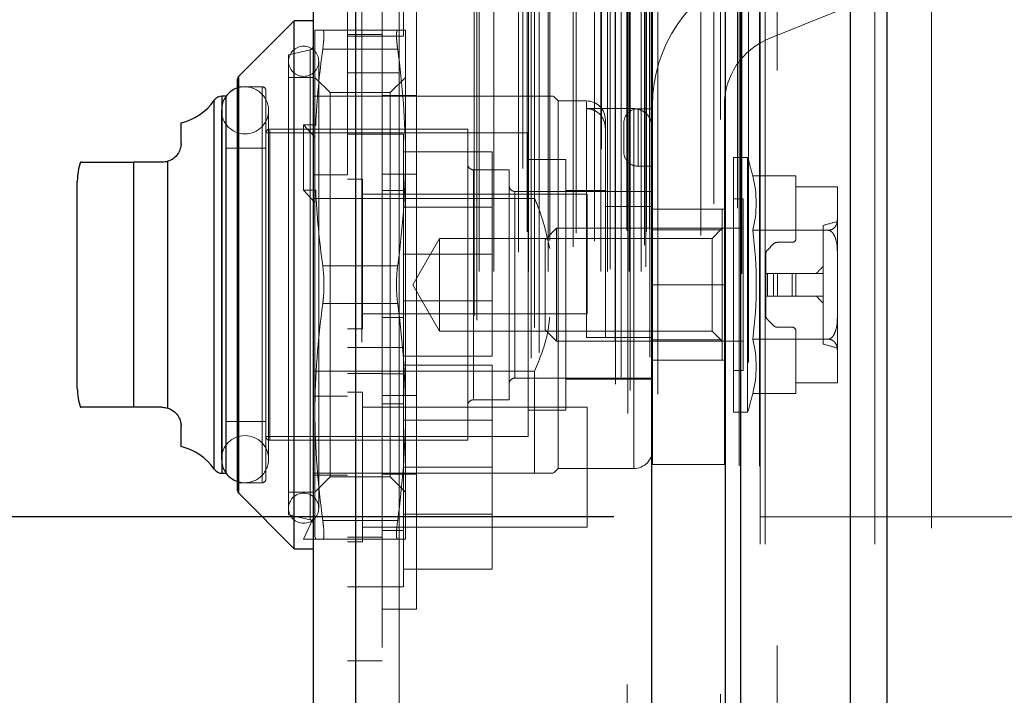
# Model space of a CAD drawing. Header units: inches. Extents: x 0.2 to 10.8, y 0.2 to 8.2.
# Tile 92 of 103: x 5.895 to 6.066, y 4.954 to 5.072. Entities that reach past the tile are written whole.
import ezdxf

# ---------------------------------------------------------------- set-up
doc = ezdxf.new("R2010")
doc.units = ezdxf.units.IN
doc.header["$MEASUREMENT"] = 0
doc.linetypes.add('HIDDEN', pattern=[0.07500000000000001, 0.05, -0.025])
doc.layers.add('DIMENSIONS', color=140, linetype='Continuous')
doc.styles.add('SLDTEXTSTYLE0', font='TXT', dxfattribs={"width": 0.7})
doc.dimstyles.new('SLDDIMSTYLE0', dxfattribs={"dimtxt": 0.0849609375, "dimasz": 0.13, "dimexe": 0, "dimexo": 0.0625, "dimgap": 0.021240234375, "dimtad": 0, "dimtih": 1, "dimtoh": 1, "dimlfac": 12, "dimrnd": 1e-09, "dimzin": 12, "dimdsep": 46, "dimtxsty": 'SLDTEXTSTYLE0', "dimsah": 1, "dimcen": 0.09, "dimadec": 0, "dimazin": 3, "dimtfac": 1, "dimtofl": 0, "dimtmove": 0, "dimatfit": 3, "dimfxl": 0, "dimfrac": 2, "dimtolj": 1, "dimtzin": 12, "dimarcsym": 0})
doc.dimstyles.new('SLDDIMSTYLE5', dxfattribs={"dimtxt": 0.0849609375, "dimasz": 0.13, "dimexe": 0, "dimexo": 0.0625, "dimgap": 0.021240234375, "dimtad": 0, "dimtih": 1, "dimtoh": 1, "dimdec": 4, "dimlfac": 12, "dimzin": 12, "dimdsep": 46, "dimtxsty": 'SLDTEXTSTYLE0', "dimsah": 1, "dimcen": 0.09, "dimadec": 0, "dimazin": 3, "dimtfac": 1, "dimtdec": 0, "dimtofl": 0, "dimtmove": 0, "dimatfit": 3, "dimfxl": 0, "dimfrac": 2, "dimtolj": 1, "dimtzin": 12, "dimarcsym": 0})

# ---------------------------------------------------------------- blocks, each defined once
blk = doc.blocks.new('_D_13')
at = {"layer": 'DIMENSIONS'}
blk.add_line((6.643258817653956, 5.570978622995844), (5.965081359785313, 5.570978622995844), dxfattribs=at)
for radius, start, end in [(0.7522245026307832, 161.1802903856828, 180), (0.752224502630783, 205.0000000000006, 223.8197096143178)]:
    blk.add_arc((6.842305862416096, 5.570978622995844), radius, start, end, dxfattribs=at)
for points in [[(6.090081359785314, 5.570978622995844), (6.121118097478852, 5.698793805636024), (6.081264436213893, 5.702212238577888)], [(6.160558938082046, 5.253074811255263), (6.208029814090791, 5.130410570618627), (6.242704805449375, 5.150351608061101)]]:
    blk.add_solid(points, dxfattribs=at)
at = {"layer": 'DIMENSIONS', "insert": (6.008802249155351, 5.440751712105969), "char_height": 0.08333333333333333, "attachment_point": 1, "style": 'SLDTEXTSTYLE0'}
blk.add_mtext('25°', dxfattribs=at)
blk = doc.blocks.new('_D_17')
at = {"layer": 'DIMENSIONS'}
for p, q in [((5.998091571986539, 4.98509482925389), (5.54196050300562, 4.98509482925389)), ((5.66696050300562, 4.98509482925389), (5.66696050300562, 4.524590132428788)), ((5.505386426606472, 4.370539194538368), (5.476856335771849, 4.370539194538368)), ((5.476856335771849, 4.370539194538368), (5.476856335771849, 4.235508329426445)), ((5.828534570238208, 4.370539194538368), (5.857064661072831, 4.370539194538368)), ((5.857064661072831, 4.370539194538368), (5.857064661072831, 4.235508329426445)), ((5.476856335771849, 4.235508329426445), (5.505386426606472, 4.235508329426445)), ((5.857064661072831, 4.235508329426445), (5.828534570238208, 4.235508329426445)), ((5.66696050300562, 3.77809482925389), (5.66696050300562, 4.21648827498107)), ((5.998091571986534, 3.778094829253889), (5.54196050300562, 3.77809482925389))]:
    blk.add_line(p, q, dxfattribs=at)
for points in [[(5.66696050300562, 4.98509482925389), (5.64696050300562, 4.85509482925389), (5.686960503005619, 4.85509482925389)], [(5.66696050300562, 3.77809482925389), (5.686960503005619, 3.90809482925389), (5.64696050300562, 3.90809482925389)]]:
    blk.add_solid(points, dxfattribs=at)
at = {"layer": 'DIMENSIONS', "char_height": 0.08333333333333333, "attachment_point": 1, "style": 'SLDTEXTSTYLE0'}
for s, insert in [('14.48', (5.505386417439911, 4.496981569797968)), ('367.9', (5.505386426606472, 4.342930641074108))]:
    blk.add_mtext(s, dxfattribs=dict(at, insert=insert))
blk = doc.blocks.new('_D_18')
at = {"layer": 'DIMENSIONS'}
for p, q in [((5.967508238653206, 5.100344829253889), (5.070740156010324, 5.100344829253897)), ((5.195740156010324, 5.100344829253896), (5.19574015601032, 4.580145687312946)), ((5.034166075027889, 4.450014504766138), (5.005635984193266, 4.450014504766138)), ((5.005635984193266, 4.450014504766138), (5.005635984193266, 4.314983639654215)), ((5.357314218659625, 4.450014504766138), (5.385844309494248, 4.450014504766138)), ((5.385844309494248, 4.450014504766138), (5.385844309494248, 4.314983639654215)), ((5.005635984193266, 4.314983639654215), (5.034166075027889, 4.314983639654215)), ((5.385844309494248, 4.314983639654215), (5.357314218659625, 4.314983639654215)), ((5.195740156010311, 3.662761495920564), (5.195740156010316, 4.160932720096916)), ((5.967508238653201, 3.662761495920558), (5.07074015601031, 3.662761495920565))]:
    blk.add_line(p, q, dxfattribs=at)
for points in [[(5.195740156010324, 5.100344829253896), (5.175740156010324, 4.970344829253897), (5.215740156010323, 4.970344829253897)], [(5.195740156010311, 3.662761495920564), (5.215740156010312, 3.792761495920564), (5.175740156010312, 3.792761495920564)]]:
    blk.add_solid(points, dxfattribs=at)
at = {"layer": 'DIMENSIONS', "char_height": 0.08333333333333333, "attachment_point": 1, "style": 'SLDTEXTSTYLE0'}
for s, insert in [('17.25', (5.034166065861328, 4.576456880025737)), ('438.2', (5.034166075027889, 4.422405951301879)), ('OPENING', (4.933703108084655, 4.26835503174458))]:
    blk.add_mtext(s, dxfattribs=dict(at, insert=insert))

msp = doc.modelspace()

# ---------------------------------------------------------------- linework, layer by layer
at = {"color": 7, "linetype": 'Continuous', "lineweight": 25}
for p, q in [((6.045584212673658, 5.192840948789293), (6.045584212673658, 3.580344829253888)), ((6.039220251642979, 3.580344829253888), (6.03922025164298, 5.191660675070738)), ((6.017508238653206, 3.580344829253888), (6.017508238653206, 5.182428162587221)), ((6.020144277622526, 3.580344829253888), (6.020144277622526, 5.182687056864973)), ((6.004705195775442, 3.606449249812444), (6.004705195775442, 5.156724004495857)), ((5.95318425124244, 3.615533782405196), (5.953184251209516, 5.147639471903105)), ((5.945747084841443, 5.144694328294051), (5.945747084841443, 3.618478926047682)), ((5.942466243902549, 5.071432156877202), (5.932815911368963, 5.061781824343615)), ((5.945747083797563, 5.071432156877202), (5.942466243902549, 5.071432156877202)), ((5.942466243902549, 5.025500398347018), (5.942466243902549, 5.071432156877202)), ((5.932815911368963, 5.025500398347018), (5.932815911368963, 5.061781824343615)), ((5.932623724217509, 5.025500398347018), (5.932623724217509, 5.061317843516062)), ((5.930625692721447, 5.058308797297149), (5.929914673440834, 5.058308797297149)), ((5.929914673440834, 5.025500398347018), (5.929914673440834, 5.058308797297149)), ((5.930655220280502, 5.025500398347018), (5.930655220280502, 5.058308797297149)), ((5.92856845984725, 5.025500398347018), (5.92856845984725, 5.057605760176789)), ((5.922781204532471, 5.050106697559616), (5.922781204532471, 5.053657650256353)), ((5.914579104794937, 5.004174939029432), (5.914579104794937, 5.046825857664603)), ((5.919500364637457, 5.046825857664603), (5.914579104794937, 5.046825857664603)), ((5.920491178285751, 5.004021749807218), (5.920491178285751, 5.046979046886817)), ((5.904736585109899, 5.025500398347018), (5.904736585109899, 5.043545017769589)), ((5.904736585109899, 5.007455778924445), (5.904736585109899, 5.025500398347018)), ((5.92856845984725, 4.993395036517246), (5.92856845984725, 5.025500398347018)), ((5.929914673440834, 4.992691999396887), (5.929914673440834, 5.025500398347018)), ((5.930655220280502, 4.992691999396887), (5.930655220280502, 5.025500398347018)), ((5.932623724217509, 4.989682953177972), (5.932623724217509, 5.025500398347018)), ((5.932815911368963, 4.989218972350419), (5.932815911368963, 5.025500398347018)), ((5.942466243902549, 4.979568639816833), (5.942466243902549, 5.025500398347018)), ((5.919500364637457, 5.004174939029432), (5.914579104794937, 5.004174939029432)), ((5.922781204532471, 4.997343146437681), (5.922781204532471, 5.000894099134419)), ((5.929914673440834, 4.992691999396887), (5.930625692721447, 4.992691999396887)), ((5.932815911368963, 4.989218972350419), (5.942466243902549, 4.979568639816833)), ((5.942466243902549, 4.979568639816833), (5.945747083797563, 4.979568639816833))]:
    msp.add_line(p, q, dxfattribs=at)
at = {"color": 7, "linetype": 'HIDDEN', "lineweight": 18}
for p, q in [((6.045584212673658, 5.192840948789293), (6.045584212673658, 3.580344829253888)), ((6.045584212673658, 3.580344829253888), (6.045584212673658, 5.192840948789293)), ((6.045584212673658, 3.580344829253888), (6.045584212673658, 5.192840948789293)), ((6.039220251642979, 3.580344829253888), (6.039220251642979, 5.191660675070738)), ((6.043462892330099, 3.580344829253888), (6.043462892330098, 5.191660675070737)), ((6.043462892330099, 3.580344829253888), (6.043462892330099, 5.191660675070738)), ((6.020144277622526, 3.580344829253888), (6.02014427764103, 5.182687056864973)), ((6.023508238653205, 3.580344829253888), (6.023508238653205, 5.182428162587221)), ((6.024386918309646, 3.580344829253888), (6.024386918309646, 5.182687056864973)), ((6.024386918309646, 3.580344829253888), (6.024386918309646, 5.182687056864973)), ((6.019890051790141, 3.593978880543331), (6.019890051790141, 5.169194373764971)), ((6.00047967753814, 3.603115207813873), (6.00047967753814, 5.160058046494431)), ((6.000479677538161, 3.60311520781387), (6.000479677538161, 5.160058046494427)), ((6.00039533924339, 5.155964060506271), (6.00039533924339, 3.607209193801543)), ((6.00090496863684, 3.6071193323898), (6.000904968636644, 5.156053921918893)), ((6.005747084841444, 3.606449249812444), (6.005747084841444, 5.156724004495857)), ((5.998341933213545, 3.60818386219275), (5.998341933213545, 5.154989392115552)), ((6.016634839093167, 5.154240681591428), (6.016634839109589, 3.608937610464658)), ((6.016634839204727, 5.154239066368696), (6.016634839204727, 3.6089460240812)), ((5.999334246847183, 3.60943873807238), (5.999334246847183, 5.153772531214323)), ((6.00478068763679, 3.611933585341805), (6.00478068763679, 5.151239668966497)), ((6.004807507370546, 3.612143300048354), (6.004807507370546, 5.151029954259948)), ((5.983667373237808, 3.612747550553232), (5.983667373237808, 5.15042570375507)), ((5.985098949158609, 3.613671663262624), (5.985098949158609, 5.149497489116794)), ((5.995944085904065, 5.149084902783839), (5.995944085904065, 3.614096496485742)), ((6.004329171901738, 3.612897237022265), (6.004329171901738, 5.150276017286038)), ((6.004329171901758, 3.612897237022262), (6.004329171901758, 5.150276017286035)), ((5.95318425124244, 5.147639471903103), (5.953184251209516, 3.615533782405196)), ((5.954226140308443, 3.615533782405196), (5.954226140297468, 5.147639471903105)), ((5.954226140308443, 5.147639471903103), (5.954226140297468, 3.615533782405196)), ((5.998310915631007, 3.615730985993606), (5.998310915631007, 5.147442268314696)), ((5.982255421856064, 5.145747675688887), (5.982255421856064, 3.617417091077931)), ((5.951747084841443, 5.144694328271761), (5.951747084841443, 3.618478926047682)), ((5.974234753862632, 3.619352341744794), (5.974234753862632, 5.143820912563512)), ((5.984251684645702, 3.618049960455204), (5.984251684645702, 5.145123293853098)), ((5.973802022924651, 3.620083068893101), (5.973802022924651, 5.143090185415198)), ((6.013198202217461, 5.142938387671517), (6.013198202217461, 3.620210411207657)), ((5.974635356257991, 3.627800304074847), (5.974635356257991, 5.135372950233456)), ((5.974635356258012, 3.627800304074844), (5.974635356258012, 5.135372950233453)), ((5.977167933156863, 3.627800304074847), (5.977167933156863, 5.135372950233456)), ((5.983202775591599, 3.627800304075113), (5.983202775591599, 5.135372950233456)), ((5.986647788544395, 3.627800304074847), (5.986647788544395, 5.135372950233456)), ((5.995818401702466, 3.627800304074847), (5.995818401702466, 5.135372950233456)), ((5.996991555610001, 5.135372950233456), (5.996991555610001, 3.627800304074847)), ((5.996991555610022, 3.627800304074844), (5.996991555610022, 5.135372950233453)), ((6.000741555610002, 3.627800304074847), (6.000741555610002, 5.135372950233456)), ((6.000741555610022, 5.135372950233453), (6.000741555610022, 3.627800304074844)), ((6.002815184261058, 3.627800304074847), (6.002815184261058, 5.135372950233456)), ((6.002815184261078, 3.627800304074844), (6.002815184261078, 5.135372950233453)), ((5.982990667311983, 5.134708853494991), (5.982990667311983, 3.628464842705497)), ((5.991519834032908, 5.134471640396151), (5.991519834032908, 3.628700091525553)), ((5.997408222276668, 3.628216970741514), (5.997408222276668, 5.134956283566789)), ((6.000324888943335, 5.134956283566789), (6.000324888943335, 3.628216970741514)), ((6.003658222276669, 3.628633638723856), (6.003658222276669, 5.134539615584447)), ((6.003658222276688, 3.628633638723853), (6.003658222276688, 5.134539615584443)), ((5.960747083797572, 5.132378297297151), (5.960747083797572, 5.062378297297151)), ((5.981476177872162, 3.631166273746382), (5.981476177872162, 5.132006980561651)), ((6.003413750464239, 5.132378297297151), (6.003413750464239, 3.630794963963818)), ((5.990972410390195, 3.632095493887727), (5.990972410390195, 5.131077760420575)), ((5.990972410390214, 3.632095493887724), (5.990972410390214, 5.131077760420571)), ((5.994729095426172, 3.63307724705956), (5.994729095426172, 5.130098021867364)), ((5.986916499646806, 3.63320432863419), (5.986916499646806, 5.129976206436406)), ((6.003728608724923, 3.634713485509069), (6.003728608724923, 5.128459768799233)), ((6.003728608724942, 3.634713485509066), (6.003728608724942, 5.128459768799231)), ((6.004275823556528, 3.635486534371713), (6.004275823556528, 5.127686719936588)), ((6.004275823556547, 3.63548653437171), (6.004275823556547, 5.127686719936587)), ((6.015467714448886, 3.639576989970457), (6.015467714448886, 5.123596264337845)), ((6.019601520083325, 3.638798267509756), (6.01960152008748, 5.124340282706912)), ((5.957747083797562, 5.116308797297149), (5.957747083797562, 5.062378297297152)), ((6.026508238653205, 3.662761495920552), (6.026508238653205, 5.100344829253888)), ((6.026508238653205, 3.662761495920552), (6.026508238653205, 5.100344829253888)), ((6.026508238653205, 3.662761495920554), (6.026508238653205, 5.100344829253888)), ((6.026508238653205, 3.662761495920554), (6.026508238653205, 5.100344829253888)), ((6.053341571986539, 4.783136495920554), (6.053341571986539, 5.100344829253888)), ((5.961497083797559, 5.068725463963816), (5.961497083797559, 5.089558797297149)), ((5.963747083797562, 5.08191706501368), (5.963747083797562, 5.025500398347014)), ((6.047508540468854, 5.077393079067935), (6.025115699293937, 5.06833697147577)), ((5.946075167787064, 5.053084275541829), (5.946075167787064, 5.069791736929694)), ((5.947432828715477, 5.069791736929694), (5.960465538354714, 5.069791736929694)), ((5.957747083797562, 5.069058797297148), (5.951747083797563, 5.069058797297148)), ((5.951747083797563, 5.068725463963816), (5.957747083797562, 5.068725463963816)), ((5.957747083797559, 5.068725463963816), (5.961497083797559, 5.068725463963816)), ((5.961823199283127, 5.047646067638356), (5.961823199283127, 5.069791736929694)), ((5.945238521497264, 5.066393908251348), (5.941481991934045, 5.065526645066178)), ((5.941481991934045, 5.025500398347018), (5.941481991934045, 5.065526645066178)), ((5.945238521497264, 4.98464373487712), (5.945238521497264, 5.066357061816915)), ((5.947432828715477, 5.066510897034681), (5.960465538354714, 5.066510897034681)), ((5.947432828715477, 5.066510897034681), (5.960465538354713, 5.066510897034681)), ((5.946731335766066, 4.986622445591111), (5.946731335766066, 5.064378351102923)), ((5.932815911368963, 5.061781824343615), (5.932815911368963, 4.989218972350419)), ((5.945747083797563, 5.061589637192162), (5.941481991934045, 5.061589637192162)), ((5.948739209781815, 5.058925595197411), (5.946075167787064, 5.061589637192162)), ((5.960747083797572, 5.062378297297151), (5.951747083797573, 5.062378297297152)), ((5.957747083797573, 5.062378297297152), (5.957747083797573, 3.700794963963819)), ((5.961823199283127, 5.061589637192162), (5.959159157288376, 5.058925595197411)), ((5.960747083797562, 3.700794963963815), (5.960747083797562, 5.062378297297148)), ((5.960747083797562, 3.700794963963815), (5.960747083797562, 5.062378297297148)), ((5.960747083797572, 5.062378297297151), (5.960747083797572, 3.700794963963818)), ((5.960747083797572, 5.062378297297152), (5.960747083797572, 3.700794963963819)), ((5.936888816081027, 5.059949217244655), (5.932623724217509, 5.059949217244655)), ((5.929914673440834, 5.058308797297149), (5.929914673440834, 4.992691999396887)), ((5.930655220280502, 5.058308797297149), (5.930625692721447, 5.058308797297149)), ((5.936888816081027, 4.99119853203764), (5.936888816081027, 5.059802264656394)), ((5.93754498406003, 5.025500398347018), (5.93754498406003, 5.059293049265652)), ((5.951747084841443, 5.058308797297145), (5.945747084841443, 5.058308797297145)), ((5.948739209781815, 4.992075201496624), (5.948739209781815, 5.058925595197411)), ((5.959159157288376, 5.058925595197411), (5.948739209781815, 5.058925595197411)), ((5.984296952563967, 5.058308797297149), (5.951747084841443, 5.058308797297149)), ((5.963747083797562, 5.058458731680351), (5.957747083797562, 5.058458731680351)), ((5.959159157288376, 4.992075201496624), (5.959159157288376, 5.058925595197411)), ((5.984296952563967, 5.040535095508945), (5.984296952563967, 5.058308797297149)), ((5.988398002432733, 5.057488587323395), (5.98757779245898, 5.058308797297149)), ((5.92856845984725, 5.057605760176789), (5.92856845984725, 4.993395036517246)), ((5.988398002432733, 5.025500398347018), (5.988398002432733, 5.057488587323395)), ((5.993319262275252, 5.057488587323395), (5.988398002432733, 5.057488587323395)), ((5.993319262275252, 5.01631404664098), (5.993319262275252, 5.057342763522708)), ((6.004802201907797, 5.025498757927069), (6.004802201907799, 5.05674875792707)), ((6.017302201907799, 5.05674875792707), (6.017302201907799, 5.025498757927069)), ((5.929805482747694, 5.055848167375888), (5.929805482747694, 4.995152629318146)), ((5.938007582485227, 4.995152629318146), (5.938007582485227, 5.055848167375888)), ((6.001521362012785, 5.056141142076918), (5.993319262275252, 5.056141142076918)), ((6.001521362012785, 5.056141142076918), (6.001521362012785, 4.993662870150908)), ((6.002302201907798, 5.05612375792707), (6.002302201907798, 5.04612375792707)), ((6.002302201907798, 5.05612375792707), (6.004802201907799, 5.05612375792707)), ((6.002302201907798, 5.04612375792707), (6.002302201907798, 5.05612375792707)), ((5.946204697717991, 5.053328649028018), (5.944106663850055, 5.053328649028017)), ((5.944106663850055, 5.053328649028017), (5.944106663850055, 5.041963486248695)), ((5.944106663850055, 5.053328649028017), (5.946075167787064, 5.051196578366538)), ((5.946204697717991, 5.053328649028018), (5.946075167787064, 5.053084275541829)), ((5.946075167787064, 5.053084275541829), (5.946075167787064, 5.051196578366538)), ((5.996600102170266, 5.01631404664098), (5.996600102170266, 5.054207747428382)), ((5.999802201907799, 5.05362375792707), (5.999802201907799, 5.04862375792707)), ((5.983148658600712, 5.051911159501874), (5.93754498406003, 5.051911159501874)), ((5.972649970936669, 5.052567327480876), (5.938201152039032, 5.052567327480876)), ((5.938201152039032, 4.998581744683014), (5.938201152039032, 5.052419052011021)), ((5.957747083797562, 5.051725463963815), (5.951747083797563, 5.051725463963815)), ((5.961497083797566, 5.051683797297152), (5.957747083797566, 5.051683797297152)), ((5.961497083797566, 5.014600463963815), (5.961497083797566, 5.051683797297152)), ((5.972649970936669, 5.025500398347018), (5.972649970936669, 5.052567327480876)), ((5.983148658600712, 5.025500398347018), (5.983148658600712, 5.051911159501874)), ((5.946075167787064, 5.051196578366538), (5.946075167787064, 5.041719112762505)), ((5.93754498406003, 5.049286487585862), (5.930655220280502, 5.049286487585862)), ((5.961497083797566, 5.048600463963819), (5.976913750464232, 5.048600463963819)), ((5.976913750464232, 5.030850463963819), (5.976913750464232, 5.048600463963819)), ((5.914579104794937, 5.046825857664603), (5.914579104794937, 5.004174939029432)), ((5.920491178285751, 5.046979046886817), (5.920491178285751, 5.004021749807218)), ((5.961823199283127, 5.003354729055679), (5.961823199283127, 5.047646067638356)), ((5.989710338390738, 5.047317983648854), (5.983148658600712, 5.047317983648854)), ((5.989710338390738, 5.025500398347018), (5.989710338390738, 5.047317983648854)), ((6.018909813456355, 5.025500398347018), (6.018909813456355, 5.047646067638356)), ((6.021351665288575, 5.047646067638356), (6.018909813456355, 5.047646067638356)), ((6.021351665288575, 5.025500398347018), (6.021351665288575, 5.047646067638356)), ((5.951747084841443, 5.044600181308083), (5.945747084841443, 5.044600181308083)), ((5.963747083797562, 5.044750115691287), (5.957747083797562, 5.044750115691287)), ((5.979867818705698, 5.045513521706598), (5.973634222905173, 5.045513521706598)), ((5.973634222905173, 5.005633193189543), (5.973634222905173, 5.045367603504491)), ((5.979867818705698, 5.025500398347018), (5.979867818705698, 5.045513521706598)), ((6.002302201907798, 5.04612375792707), (6.004802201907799, 5.04612375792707)), ((6.02224074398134, 5.044442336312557), (6.029736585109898, 5.044442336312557)), ((6.029736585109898, 5.044442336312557), (6.029736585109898, 5.042548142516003)), ((5.95435125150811, 5.043871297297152), (5.951747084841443, 5.043871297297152)), ((5.95435125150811, 5.017829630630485), (5.95435125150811, 5.043871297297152)), ((5.946204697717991, 5.041963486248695), (5.944106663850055, 5.041963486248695)), ((5.944106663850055, 5.041963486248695), (5.946075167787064, 5.039831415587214)), ((5.946204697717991, 5.041963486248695), (5.946075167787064, 5.041719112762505)), ((5.946075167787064, 5.003354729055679), (5.946075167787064, 5.041719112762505)), ((5.993413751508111, 5.041267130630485), (5.95435125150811, 5.041267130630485)), ((5.961497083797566, 5.041892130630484), (5.957747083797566, 5.041892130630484)), ((6.004802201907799, 5.041740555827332), (5.980852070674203, 5.041740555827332)), ((5.980852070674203, 5.00929810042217), (5.980852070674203, 5.041702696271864)), ((5.996600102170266, 5.041904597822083), (5.989710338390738, 5.041904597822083)), ((5.993413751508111, 5.020433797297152), (5.993413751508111, 5.041267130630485)), ((6.029736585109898, 5.042548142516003), (6.036953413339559, 5.042548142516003)), ((6.029736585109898, 5.042548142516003), (6.029736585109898, 5.0335384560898)), ((6.036954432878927, 5.042458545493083), (6.036954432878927, 5.04248925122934)), ((6.036954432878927, 5.036955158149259), (6.036954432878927, 5.042458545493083)), ((5.984296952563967, 5.040535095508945), (5.945747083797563, 5.040535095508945)), ((6.020550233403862, 5.040428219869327), (6.018909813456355, 5.040428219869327)), ((6.020550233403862, 5.025500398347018), (6.020550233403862, 5.040428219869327)), ((5.976913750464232, 5.039012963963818), (5.961497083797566, 5.039012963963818)), ((6.004802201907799, 5.03909115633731), (5.996600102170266, 5.03909115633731)), ((6.004802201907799, 5.03862375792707), (6.017302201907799, 5.03862375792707)), ((6.016941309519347, 5.035067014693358), (6.016941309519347, 5.03862375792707)), ((6.036954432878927, 5.031003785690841), (6.036954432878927, 5.036955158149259)), ((5.988114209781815, 5.035342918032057), (5.986101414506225, 5.033330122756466)), ((5.988114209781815, 5.025500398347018), (5.988114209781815, 5.035342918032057)), ((6.020550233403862, 5.035342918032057), (5.988114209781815, 5.035342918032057)), ((6.016941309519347, 5.035067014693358), (6.004802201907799, 5.035067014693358)), ((6.016941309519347, 5.035342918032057), (6.015164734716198, 5.033566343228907)), ((6.016941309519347, 5.015933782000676), (6.016941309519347, 5.035067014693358)), ((6.02224074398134, 5.034971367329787), (6.035377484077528, 5.034971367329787)), ((6.034493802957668, 5.015182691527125), (6.034493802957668, 5.03581810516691)), ((5.967731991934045, 5.033566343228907), (5.963075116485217, 5.025500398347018)), ((5.967731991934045, 5.025500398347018), (5.967731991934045, 5.033566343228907)), ((6.015164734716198, 5.033566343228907), (5.967731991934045, 5.033566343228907)), ((5.986101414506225, 5.025500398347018), (5.986101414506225, 5.033330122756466)), ((6.015164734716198, 5.017434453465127), (6.015164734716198, 5.033566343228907)), ((6.025839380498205, 5.032594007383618), (6.024775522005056, 5.031530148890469)), ((6.029080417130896, 5.032882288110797), (6.026535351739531, 5.032882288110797)), ((5.961497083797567, 5.030850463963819), (5.976913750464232, 5.030850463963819)), ((5.976913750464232, 5.013100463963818), (5.976913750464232, 5.030850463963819)), ((6.024487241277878, 5.030834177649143), (6.024487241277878, 5.027468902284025)), ((6.036954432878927, 5.019997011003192), (6.036954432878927, 5.031003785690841)), ((5.947432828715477, 5.02878123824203), (5.960465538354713, 5.02878123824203)), ((5.947432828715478, 5.02878123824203), (5.960465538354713, 5.02878123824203)), ((6.024487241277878, 5.023531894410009), (6.024487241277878, 5.027468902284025)), ((6.024487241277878, 5.027468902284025), (6.024775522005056, 5.027468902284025)), ((6.024775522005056, 5.027468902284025), (6.025839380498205, 5.027468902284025)), ((6.024775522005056, 5.023531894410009), (6.024775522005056, 5.027468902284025)), ((6.024775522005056, 5.023531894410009), (6.024775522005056, 5.027468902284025)), ((6.025839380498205, 5.027468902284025), (6.026535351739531, 5.027468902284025)), ((6.025839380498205, 5.023531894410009), (6.025839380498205, 5.027468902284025)), ((6.025839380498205, 5.023531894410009), (6.025839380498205, 5.027468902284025)), ((6.026535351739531, 5.027468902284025), (6.029080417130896, 5.027468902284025)), ((6.026535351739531, 5.023531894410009), (6.026535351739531, 5.027468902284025)), ((6.026535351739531, 5.023531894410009), (6.026535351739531, 5.027468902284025)), ((6.029080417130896, 5.023531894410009), (6.029080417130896, 5.027468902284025)), ((6.029080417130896, 5.027468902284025), (6.029736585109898, 5.027468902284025)), ((6.029080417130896, 5.023531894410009), (6.029080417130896, 5.027468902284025)), ((6.029736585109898, 5.027468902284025), (6.034493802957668, 5.027468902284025)), ((6.029736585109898, 5.023531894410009), (6.029736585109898, 5.027468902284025)), ((5.93754498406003, 4.991707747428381), (5.93754498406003, 5.025500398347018)), ((5.941481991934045, 4.985474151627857), (5.941481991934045, 5.025500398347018)), ((5.963075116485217, 5.025500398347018), (5.967731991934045, 5.017434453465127)), ((5.963747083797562, 5.025500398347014), (5.963747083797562, 4.969083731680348)), ((5.967731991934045, 5.017434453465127), (5.967731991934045, 5.025500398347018)), ((5.972649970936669, 4.998433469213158), (5.972649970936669, 5.025500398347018)), ((5.979867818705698, 5.005487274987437), (5.979867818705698, 5.025500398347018)), ((5.983148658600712, 4.999089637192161), (5.983148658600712, 5.025500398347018)), ((5.986101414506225, 5.017670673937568), (5.986101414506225, 5.025500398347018)), ((5.988114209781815, 5.015657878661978), (5.988114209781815, 5.025500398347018)), ((5.988398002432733, 4.99351220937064), (5.988398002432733, 5.025500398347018)), ((5.989710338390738, 5.00368281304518), (5.989710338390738, 5.025500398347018)), ((6.004802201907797, 5.025498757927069), (6.017302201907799, 5.025498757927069)), ((6.004802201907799, 4.994248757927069), (6.004802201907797, 5.025498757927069)), ((6.004802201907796, 5.025498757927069), (6.017302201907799, 5.025498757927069)), ((6.017302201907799, 4.994248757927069), (6.017302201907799, 5.025498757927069)), ((6.018909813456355, 5.003354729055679), (6.018909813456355, 5.025500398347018)), ((6.020550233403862, 5.010572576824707), (6.020550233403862, 5.025500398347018)), ((6.021351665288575, 5.00335472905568), (6.021351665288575, 5.025500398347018)), ((5.947432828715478, 5.022219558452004), (5.960465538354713, 5.022219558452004)), ((5.947432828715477, 5.022219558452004), (5.960465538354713, 5.022219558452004)), ((5.961497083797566, 5.022687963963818), (5.976913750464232, 5.022687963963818)), ((6.024487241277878, 5.023531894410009), (6.024775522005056, 5.023531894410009)), ((6.024487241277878, 5.023531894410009), (6.024487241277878, 5.020166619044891)), ((6.024775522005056, 5.023531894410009), (6.025839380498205, 5.023531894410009)), ((6.025839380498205, 5.023531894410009), (6.026535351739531, 5.023531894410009)), ((6.026535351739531, 5.023531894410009), (6.029080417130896, 5.023531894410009)), ((6.029080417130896, 5.023531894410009), (6.029736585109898, 5.023531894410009)), ((6.029736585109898, 5.023531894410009), (6.034493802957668, 5.023531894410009)), ((5.95435125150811, 5.020433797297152), (5.993413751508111, 5.020433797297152)), ((5.957747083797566, 5.019808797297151), (5.961497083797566, 5.019808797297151)), ((6.024775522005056, 5.019470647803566), (6.025839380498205, 5.018406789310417)), ((6.036954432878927, 5.014045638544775), (6.036954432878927, 5.019997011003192)), ((5.951747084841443, 5.017829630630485), (5.95435125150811, 5.017829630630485)), ((5.967731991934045, 5.017434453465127), (6.015164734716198, 5.017434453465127)), ((5.986101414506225, 5.017670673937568), (5.988114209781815, 5.015657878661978)), ((6.015164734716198, 5.017434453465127), (6.016941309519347, 5.015657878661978)), ((6.026535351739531, 5.018118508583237), (6.029080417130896, 5.018118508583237)), ((6.029736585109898, 5.017462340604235), (6.029736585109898, 5.008452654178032)), ((5.988114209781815, 5.015657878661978), (6.020550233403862, 5.015657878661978)), ((6.001521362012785, 5.01631404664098), (5.993319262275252, 5.01631404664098)), ((6.016941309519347, 5.015933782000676), (6.004802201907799, 5.015933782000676)), ((6.016941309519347, 5.012377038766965), (6.016941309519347, 5.015933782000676)), ((6.022240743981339, 5.016029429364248), (6.035377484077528, 5.016029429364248)), ((5.957747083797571, 5.01460046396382), (5.951747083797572, 5.01460046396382)), ((5.961497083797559, 5.014600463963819), (5.957747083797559, 5.014600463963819)), ((5.961497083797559, 4.993767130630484), (5.961497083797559, 5.014600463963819)), ((6.036954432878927, 5.008542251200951), (6.036954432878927, 5.014045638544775)), ((5.961497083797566, 5.013100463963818), (5.976913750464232, 5.013100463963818)), ((6.016941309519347, 5.012377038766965), (6.004802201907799, 5.012377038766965)), ((6.004802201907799, 5.01237375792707), (6.017302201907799, 5.01237375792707)), ((5.984296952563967, 5.010465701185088), (5.945747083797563, 5.010465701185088)), ((5.961497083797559, 5.011517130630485), (5.976913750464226, 5.011517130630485)), ((5.976913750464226, 4.993767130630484), (5.976913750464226, 5.011517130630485)), ((5.984296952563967, 4.992691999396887), (5.984296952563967, 5.010465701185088)), ((6.018909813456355, 5.010572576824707), (6.020550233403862, 5.010572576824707)), ((5.951747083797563, 5.010058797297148), (5.957747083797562, 5.010058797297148)), ((5.957747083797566, 5.010017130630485), (5.961497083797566, 5.010017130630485)), ((5.980852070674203, 5.009260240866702), (6.004802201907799, 5.009260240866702)), ((5.989710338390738, 5.009096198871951), (6.004802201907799, 5.009096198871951)), ((6.036954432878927, 5.008511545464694), (6.036954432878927, 5.008542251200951)), ((5.95435125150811, 5.006787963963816), (5.951747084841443, 5.006787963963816)), ((5.95435125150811, 4.993767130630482), (5.95435125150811, 5.006787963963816)), ((6.036953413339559, 5.008452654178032), (6.029736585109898, 5.008452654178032)), ((6.029736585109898, 5.008452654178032), (6.029736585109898, 5.006558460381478)), ((5.951747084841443, 5.006100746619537), (5.945747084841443, 5.006100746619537)), ((5.963747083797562, 5.006250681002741), (5.957747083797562, 5.006250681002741)), ((5.973634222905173, 5.005487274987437), (5.979867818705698, 5.005487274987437)), ((6.022240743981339, 5.006558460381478), (6.029736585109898, 5.006558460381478)), ((5.946075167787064, 4.981697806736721), (5.946075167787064, 5.003354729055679)), ((5.993413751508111, 5.004183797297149), (5.95435125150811, 5.004183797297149)), ((5.961497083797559, 5.004808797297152), (5.957747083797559, 5.004808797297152)), ((5.961823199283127, 4.981209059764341), (5.961823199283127, 5.003354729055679)), ((5.983148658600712, 5.00368281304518), (5.989710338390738, 5.00368281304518)), ((5.993413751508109, 4.993767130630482), (5.993413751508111, 5.004183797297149)), ((6.018909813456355, 5.003354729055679), (6.021351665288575, 5.003354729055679)), ((5.930655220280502, 5.001714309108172), (5.93754498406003, 5.001714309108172)), ((5.976913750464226, 5.001929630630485), (5.961497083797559, 5.001929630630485)), ((5.93754498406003, 4.999089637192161), (5.983148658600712, 4.999089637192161)), ((5.938201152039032, 4.998433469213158), (5.972649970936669, 4.998433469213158)), ((5.95435125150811, 4.980746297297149), (5.95435125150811, 4.993767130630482)), ((5.961497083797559, 4.972933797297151), (5.961497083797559, 4.993767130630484)), ((5.961497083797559, 4.993767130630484), (5.976913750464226, 4.993767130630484)), ((5.976913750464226, 4.976017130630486), (5.976913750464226, 4.993767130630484)), ((5.98757779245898, 4.992691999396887), (5.988398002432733, 4.99351220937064)), ((5.988398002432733, 4.99351220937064), (6.001521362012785, 4.99351220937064)), ((5.993413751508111, 4.983350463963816), (5.993413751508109, 4.993767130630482)), ((6.004802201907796, 4.994248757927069), (6.017302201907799, 4.994248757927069)), ((5.930625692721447, 4.992691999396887), (5.930655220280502, 4.992691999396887)), ((5.984296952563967, 4.992691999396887), (5.945747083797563, 4.992691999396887)), ((5.951747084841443, 4.992392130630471), (5.945747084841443, 4.992392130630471)), ((5.946075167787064, 4.989411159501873), (5.948739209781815, 4.992075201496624)), ((5.948739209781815, 4.992075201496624), (5.959159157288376, 4.992075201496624)), ((5.963747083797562, 4.992542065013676), (5.957747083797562, 4.992542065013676)), ((5.959159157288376, 4.992075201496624), (5.961823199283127, 4.989411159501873)), ((5.932623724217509, 4.991051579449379), (5.936888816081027, 4.991051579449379)), ((5.941481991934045, 4.989411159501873), (5.945747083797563, 4.989411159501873)), ((5.941481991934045, 4.985474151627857), (5.945238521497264, 4.984606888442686)), ((5.944106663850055, 4.981209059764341), (5.946075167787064, 4.9854732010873)), ((5.947432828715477, 4.984489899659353), (5.960465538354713, 4.984489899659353)), ((5.947432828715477, 4.984489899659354), (5.960465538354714, 4.984489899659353)), ((5.961497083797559, 4.985604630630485), (5.976913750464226, 4.985604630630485)), ((6.048091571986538, 4.985094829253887), (6.023508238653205, 4.985094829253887)), ((6.048091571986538, 4.433261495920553), (6.048091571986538, 4.985094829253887)), ((6.048091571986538, 4.433261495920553), (6.048091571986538, 4.985094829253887)), ((6.051091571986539, 4.985094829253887), (6.048091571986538, 4.985094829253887)), ((6.051091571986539, 4.433261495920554), (6.051091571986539, 4.985094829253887)), ((6.060091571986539, 4.985094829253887), (6.051091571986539, 4.985094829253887)), ((6.057091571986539, 4.433261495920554), (6.057091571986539, 4.985094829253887)), ((6.060091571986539, 4.433261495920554), (6.060091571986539, 4.985094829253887)), ((6.11471657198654, 4.985094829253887), (6.060091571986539, 4.985094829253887)), ((6.060091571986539, 4.433261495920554), (6.060091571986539, 4.985094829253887)), ((5.95435125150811, 4.983350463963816), (5.993413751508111, 4.983350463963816)), ((5.946204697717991, 4.981209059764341), (5.944106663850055, 4.981209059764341)), ((5.946204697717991, 4.981209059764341), (5.946075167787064, 4.981697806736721)), ((5.947432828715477, 4.981209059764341), (5.960465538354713, 4.981209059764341)), ((5.951747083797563, 4.981558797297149), (5.957747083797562, 4.981558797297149)), ((5.957747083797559, 4.982725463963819), (5.961497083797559, 4.982725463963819)), ((5.951747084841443, 4.980746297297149), (5.95435125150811, 4.980746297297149)), ((5.961497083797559, 4.976017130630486), (5.976913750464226, 4.976017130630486)), ((5.951747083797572, 4.972933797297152), (5.957747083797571, 4.972933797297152)), ((5.957747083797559, 4.972933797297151), (5.961497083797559, 4.972933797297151)), ((5.957747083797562, 4.969083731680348), (5.963747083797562, 4.969083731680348)), ((5.957747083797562, 4.960058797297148), (5.951747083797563, 4.960058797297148))]:
    msp.add_line(p, q, dxfattribs=at)
at = {"color": 7, "linetype": 'HIDDEN', "lineweight": 18, "flags": 128}
for points in [[(6.023397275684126, 3.59391858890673), (6.023397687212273, 4.37535031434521), (6.023397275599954, 5.169250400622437)], [(6.021497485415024, 3.611975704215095), (6.021497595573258, 4.349708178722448), (6.021497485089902, 5.151186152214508)], [(6.021497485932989, 3.611964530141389), (6.021497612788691, 4.369107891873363), (6.021497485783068, 5.151210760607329)], [(6.013198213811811, 5.142962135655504), (6.013198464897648, 4.348832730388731), (6.01319821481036, 3.620211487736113)], [(6.020326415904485, 3.62741966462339), (6.020327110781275, 4.397957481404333), (6.020326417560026, 5.135753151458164)], [(6.020326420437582, 3.627436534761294), (6.020327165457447, 4.369107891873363), (6.020326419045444, 5.135754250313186)], [(6.013210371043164, 5.134050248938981), (6.013210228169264, 4.387819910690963), (6.013210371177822, 3.629123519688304)], [(5.930625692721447, 5.058308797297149), (5.930117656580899, 5.057417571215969), (5.929805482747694, 5.055848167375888)], [(5.929805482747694, 4.995152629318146), (5.930117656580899, 4.993583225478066), (5.930625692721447, 4.992691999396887)]]:
    msp.add_lwpolyline(points, dxfattribs=at)
at = {"color": 7, "linetype": 'HIDDEN', "lineweight": 18}
for centre, radius, start, end in [((6.029802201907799, 5.05674875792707), 0.02500000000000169, 112.0193813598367, 180), ((5.944106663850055, 5.064378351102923), 0.00262467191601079, 0, 180), ((5.945090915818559, 5.06703325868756), 0.0006561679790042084, 283.0000000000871, 359.9999999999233), ((6.029802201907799, 5.05674875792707), 0.01250000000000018, 112.0193813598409, 180), ((5.944106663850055, 5.064378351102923), 0.00262467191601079, 180, 0), ((5.93390653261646, 5.055848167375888), 0.004101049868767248, 0, 108.2280527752), ((5.936888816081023, 5.059293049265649), 0.0006561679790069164, 3.102185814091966e-10, 89.99999999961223), ((5.993319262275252, 5.054207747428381), 0.003280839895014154, 1.551092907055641e-11, 90), ((5.93390653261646, 5.055848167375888), 0.004101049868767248, 180, 0), ((6.002302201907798, 5.05362375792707), 0.002500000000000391, 90, 180), ((5.938201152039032, 5.051911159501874), 0.0006561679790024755, 90, 180), ((6.002302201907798, 5.04862375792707), 0.002499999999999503, 180, 270.0000000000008), ((5.973634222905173, 5.046497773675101), 0.0009842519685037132, 180, 270.0000000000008), ((5.947768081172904, 5.025500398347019), 0.07684383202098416, 14.2704451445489, 16.74966025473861), ((6.003809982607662, 5.039706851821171), 0.01902939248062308, 345.5904657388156, 14.40953426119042), ((5.980852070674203, 5.042724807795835), 0.000984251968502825, 179.9999999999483, 270.0000000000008), ((6.033079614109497, 5.042459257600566), 0.003874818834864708, 359.9894702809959, 1.314429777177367), ((6.035253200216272, 5.042489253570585), 0.001701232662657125, 359.9999211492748, 1.983715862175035), ((6.033079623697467, 5.04245925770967), 0.003874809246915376, 359.9894686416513, 1.314431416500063), ((6.509183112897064, 3.339296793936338), 1.761679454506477, 105.5486179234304, 105.6317027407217), ((5.947768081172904, 5.025500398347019), 0.07507247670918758, 352.7523851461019, 7.247614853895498), ((6.026535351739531, 5.031898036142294), 0.0009842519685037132, 90, 135.0000000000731), ((6.029080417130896, 5.0335384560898), 0.0006561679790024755, 270.0000000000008, 0), ((6.02547149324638, 5.030834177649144), 0.0009842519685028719, 134.9999999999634, 180.0000000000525), ((6.02547149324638, 5.020166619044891), 0.0009842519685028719, 180, 225.0000000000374), ((6.026535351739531, 5.019102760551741), 0.0009842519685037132, 224.9999999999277, 270.0000000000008), ((6.029080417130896, 5.017462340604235), 0.0006561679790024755, 0, 90), ((6.003809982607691, 5.011293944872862), 0.01902939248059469, 345.5904657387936, 14.40953426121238), ((6.509182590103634, 6.711702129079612), 1.761677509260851, 254.3682972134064, 254.4513821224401), ((5.980852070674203, 5.008275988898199), 0.000984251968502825, 90, 180.0000000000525), ((6.033079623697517, 5.008541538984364), 0.003874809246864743, 358.6855685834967, 0.01053135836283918), ((6.033079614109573, 5.008541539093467), 0.003874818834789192, 358.6855702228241, 0.01052971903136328), ((6.035253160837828, 5.008511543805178), 0.001701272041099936, 358.0163070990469, 5.588951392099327e-05), ((5.973634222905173, 5.004503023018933), 0.0009842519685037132, 90, 180), ((5.947768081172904, 5.025500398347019), 0.07684383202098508, 343.2503397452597, 345.7295548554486), ((5.93390653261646, 4.995152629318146), 0.004101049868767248, 0, 180), ((5.938201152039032, 4.999089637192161), 0.0006561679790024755, 180, 270.0000000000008), ((6.001521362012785, 4.996793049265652), 0.003280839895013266, 270.0000000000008, 0), ((5.93390653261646, 4.995152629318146), 0.004101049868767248, 251.7719472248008, 0), ((5.936888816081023, 4.991707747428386), 0.0006561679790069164, 270.0000000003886, 359.999999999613), ((5.944106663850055, 4.986622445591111), 0.00262467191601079, 0, 180), ((5.944106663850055, 4.986622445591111), 0.00262467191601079, 180, 0), ((5.945090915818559, 4.983967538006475), 0.0006561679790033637, 7.755464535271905e-11, 76.99999999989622)]:
    msp.add_arc(centre, radius, start, end, dxfattribs=at)
at = {"color": 7, "linetype": 'Continuous', "lineweight": 25}
for centre, radius, start, end in [((5.933279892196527, 5.061317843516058), 0.0006561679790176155, 135.0000000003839, 179.9999999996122), ((5.929914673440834, 5.056668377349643), 0.001640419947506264, 90, 145.1500954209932), ((5.93390653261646, 5.055848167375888), 0.004101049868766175, 108.2280527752, 143.1301023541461), ((5.920491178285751, 5.063230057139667), 0.0098425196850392, 283.4541205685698, 325.1500954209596), ((5.914579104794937, 5.043545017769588), 0.009842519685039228, 160.2500112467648, 179.9999999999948), ((5.914579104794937, 5.007455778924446), 0.009842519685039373, 180.000000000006, 199.608119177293), ((5.920491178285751, 4.987770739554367), 0.00984251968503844, 34.84990457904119, 76.54587943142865), ((5.929914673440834, 4.994332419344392), 0.001640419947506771, 214.8499045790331, 270.0000000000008), ((5.93390653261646, 4.995152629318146), 0.004101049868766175, 216.8698976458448, 251.7719472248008), ((5.933279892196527, 4.989682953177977), 0.0006561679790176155, 180.0000000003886, 224.999999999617)]:
    msp.add_arc(centre, radius, start, end, dxfattribs=at)
at = {"color": 7, "linetype": 'HIDDEN', "lineweight": 18}
for points in [[(5.946075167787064, 5.069791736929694), (5.946075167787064, 5.069791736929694), (5.946577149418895, 5.069791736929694), (5.947432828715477, 5.069791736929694)], [(5.960465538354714, 5.069791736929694), (5.961321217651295, 5.069791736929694), (5.961823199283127, 5.069791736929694), (5.961823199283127, 5.069791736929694)], [(5.947432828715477, 5.066510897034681), (5.946834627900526, 5.06213000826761), (5.94640459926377, 5.057737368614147), (5.946204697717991, 5.053328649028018)], [(5.961823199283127, 5.047646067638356), (5.961823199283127, 5.053958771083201), (5.961321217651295, 5.060244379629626), (5.960465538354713, 5.066510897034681)], [(5.960465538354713, 5.02878123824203), (5.961321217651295, 5.035047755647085), (5.961823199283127, 5.04133336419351), (5.961823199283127, 5.047646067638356)], [(5.946204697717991, 5.041963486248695), (5.94640459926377, 5.037554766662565), (5.946834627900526, 5.033162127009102), (5.947432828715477, 5.02878123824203)], [(6.033328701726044, 5.027468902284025), (6.033681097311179, 5.027912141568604), (6.034079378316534, 5.028311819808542), (6.034493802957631, 5.028696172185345)], [(5.947432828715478, 5.022219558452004), (5.946577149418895, 5.01595304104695), (5.946075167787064, 5.009667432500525), (5.946075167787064, 5.003354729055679)], [(5.960465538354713, 5.022219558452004), (5.961321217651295, 5.01595304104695), (5.961823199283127, 5.009667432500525), (5.961823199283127, 5.003354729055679)], [(6.034493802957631, 5.022304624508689), (6.034079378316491, 5.022688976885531), (6.033681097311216, 5.023088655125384), (6.033328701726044, 5.023531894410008)], [(5.946075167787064, 5.003354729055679), (5.946075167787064, 4.997042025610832), (5.946577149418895, 4.990756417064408), (5.947432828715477, 4.984489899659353)], [(5.961823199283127, 5.003354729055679), (5.961823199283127, 4.997042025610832), (5.961321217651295, 4.990756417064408), (5.960465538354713, 4.984489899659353)], [(5.947432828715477, 4.981209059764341), (5.946834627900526, 4.981209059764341), (5.94640459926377, 4.981209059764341), (5.946204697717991, 4.981209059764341)], [(5.961823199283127, 4.981209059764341), (5.961823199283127, 4.981209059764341), (5.961321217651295, 4.981209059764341), (5.960465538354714, 4.981209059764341)]]:
    msp.add_open_spline(points, degree=3, dxfattribs=at)
for points, knots in [([(5.947432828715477, 5.069791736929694), (5.947500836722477, 5.069791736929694), (5.947551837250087, 5.069717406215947), (5.947621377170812, 5.069421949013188), (5.947639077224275, 5.06919936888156), (5.94763918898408, 5.068628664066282), (5.947621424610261, 5.068272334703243), (5.947552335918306, 5.067465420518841), (5.947500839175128, 5.067008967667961), (5.947432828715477, 5.06651089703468)], [0, 0, 0, 0, 0.2500000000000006, 0.2500000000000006, 0.5000000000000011, 0.5000000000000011, 0.7500000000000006, 0.7500000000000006, 1, 1, 1, 1]), ([(5.960465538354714, 5.066510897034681), (5.960397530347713, 5.067008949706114), (5.960346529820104, 5.067460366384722), (5.960276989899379, 5.068271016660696), (5.960259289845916, 5.068625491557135), (5.960259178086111, 5.069197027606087), (5.960276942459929, 5.069420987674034), (5.960346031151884, 5.069716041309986), (5.960397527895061, 5.069791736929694), (5.960465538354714, 5.069791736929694)], [0, 0, 0, 0, 0.2499999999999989, 0.2499999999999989, 0.4999999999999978, 0.4999999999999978, 0.7499999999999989, 0.7499999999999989, 1, 1, 1, 1]), ([(5.98748526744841, 5.058308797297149), (5.987430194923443, 5.058308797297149), (5.987306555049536, 5.058308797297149), (5.985887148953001, 5.058308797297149), (5.984670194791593, 5.058308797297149), (5.984296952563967, 5.058308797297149)], [0, 0, 0, 0, 0.3576770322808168, 0.8029982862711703, 1, 1, 1, 1]), ([(5.993319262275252, 5.056141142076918), (5.993763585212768, 5.056141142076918), (5.994200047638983, 5.056046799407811), (5.995004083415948, 5.055689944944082), (5.995369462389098, 5.055426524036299), (5.995966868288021, 5.054785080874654), (5.996203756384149, 5.05440188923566), (5.996518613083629, 5.053583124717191), (5.996600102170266, 5.053141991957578), (5.996600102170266, 5.052698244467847)], [0, 0, 0, 0, 0.25, 0.25, 0.5, 0.5, 0.75, 0.75, 1, 1, 1, 1]), ([(6.001521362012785, 5.056141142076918), (6.001965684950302, 5.056141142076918), (6.002402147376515, 5.056046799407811), (6.00320618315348, 5.055689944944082), (6.003571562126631, 5.0554265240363), (6.004168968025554, 5.054785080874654), (6.004405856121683, 5.05440188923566), (6.004720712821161, 5.053583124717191), (6.004802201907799, 5.053141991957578), (6.004802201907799, 5.052698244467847)], [0, 0, 0, 0, 0.25, 0.25, 0.5, 0.5, 0.75, 0.75, 1, 1, 1, 1]), ([(5.986916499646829, 5.031788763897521), (5.986479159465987, 5.033777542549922), (5.985822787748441, 5.036762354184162), (5.984678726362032, 5.039591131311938), (5.984296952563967, 5.040535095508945)], [0, 0, 0, 0, 0.6662995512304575, 1, 1, 1, 1]), ([(6.035377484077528, 5.034971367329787), (6.03557156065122, 5.03497888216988), (6.035751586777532, 5.03502122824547), (6.036053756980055, 5.035139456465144), (6.036177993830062, 5.035214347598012), (6.03649038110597, 5.03545537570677), (6.036622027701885, 5.035636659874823), (6.036909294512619, 5.03619157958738), (6.036954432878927, 5.036573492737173), (6.036954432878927, 5.036955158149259)], [0, 0, 0, 0, 0.1250000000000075, 0.1250000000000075, 0.2500000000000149, 0.2500000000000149, 0.5000000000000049, 0.5000000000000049, 1, 1, 1, 1]), ([(6.036954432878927, 5.031003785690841), (6.036954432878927, 5.031767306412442), (6.036909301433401, 5.032531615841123), (6.03662156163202, 5.03364223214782), (6.03648830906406, 5.034006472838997), (6.036179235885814, 5.034483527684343), (6.036054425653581, 5.034634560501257), (6.035751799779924, 5.034871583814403), (6.035571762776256, 5.03495632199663), (6.035377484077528, 5.034971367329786)], [0, 0, 0, 0, 0.4999999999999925, 0.4999999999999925, 0.7499999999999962, 0.7499999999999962, 0.8749999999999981, 0.8749999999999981, 1, 1, 1, 1]), ([(5.947432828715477, 5.02878123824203), (5.947500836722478, 5.028283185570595), (5.947551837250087, 5.027757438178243), (5.947621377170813, 5.026651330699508), (5.947639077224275, 5.026074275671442), (5.94763918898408, 5.024932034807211), (5.947621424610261, 5.024351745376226), (5.947552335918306, 5.023249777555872), (5.947500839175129, 5.022717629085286), (5.947432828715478, 5.022219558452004)], [0, 0, 0, 0, 0.25, 0.25, 0.5, 0.5, 0.75, 0.75, 1, 1, 1, 1]), ([(5.960465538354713, 5.022219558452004), (5.960397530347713, 5.022717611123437), (5.960346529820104, 5.023243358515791), (5.960276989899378, 5.024349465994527), (5.960259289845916, 5.024926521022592), (5.96025917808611, 5.026068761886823), (5.960276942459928, 5.026649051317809), (5.960346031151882, 5.027751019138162), (5.960397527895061, 5.028283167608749), (5.960465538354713, 5.02878123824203)], [0, 0, 0, 0, 0.25, 0.25, 0.5, 0.5, 0.75, 0.75, 1, 1, 1, 1]), ([(5.984296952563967, 5.010465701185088), (5.985193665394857, 5.012664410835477), (5.986434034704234, 5.015705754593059), (5.986811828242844, 5.018950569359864), (5.986916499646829, 5.019849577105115)], [0, 0, 0, 0, 0.7229401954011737, 1, 1, 1, 1]), ([(6.035377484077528, 5.016029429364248), (6.03557156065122, 5.016044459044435), (6.035751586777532, 5.016129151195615), (6.036053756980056, 5.016365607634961), (6.036177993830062, 5.016515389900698), (6.036490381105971, 5.016997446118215), (6.036622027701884, 5.01736001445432), (6.036909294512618, 5.018469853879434), (6.036954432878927, 5.019233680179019), (6.036954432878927, 5.019997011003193)], [0, 0, 0, 0, 0.1249999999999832, 0.1249999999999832, 0.2499999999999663, 0.2499999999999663, 0.4999999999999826, 0.4999999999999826, 1, 1, 1, 1]), ([(6.004802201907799, 5.01631404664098), (6.004802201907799, 5.01631404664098), (6.004722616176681, 5.01631404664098), (6.004406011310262, 5.01631404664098), (6.004171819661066, 5.01631404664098), (6.003272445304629, 5.01631404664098), (6.002410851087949, 5.01631404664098), (6.001521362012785, 5.01631404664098)], [0, 0, 0, 0, 0.2500000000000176, 0.2500000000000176, 0.5000000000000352, 0.5000000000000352, 1, 1, 1, 1]), ([(6.036954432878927, 5.014045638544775), (6.036954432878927, 5.014427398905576), (6.036909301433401, 5.014809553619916), (6.03662156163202, 5.015364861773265), (6.03648830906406, 5.015546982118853), (6.036179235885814, 5.015785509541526), (6.036054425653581, 5.015861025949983), (6.035751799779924, 5.015979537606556), (6.035571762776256, 5.01602190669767), (6.035377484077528, 5.016029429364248)], [0, 0, 0, 0, 0.5000000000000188, 0.5000000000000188, 0.7500000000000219, 0.7500000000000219, 0.875000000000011, 0.875000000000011, 1, 1, 1, 1]), ([(5.98748526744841, 4.992691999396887), (5.987430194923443, 4.992691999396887), (5.987306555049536, 4.992691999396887), (5.985887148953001, 4.992691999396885), (5.984670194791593, 4.992691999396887), (5.984296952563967, 4.992691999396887)], [0, 0, 0, 0, 0.3576770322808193, 0.8029982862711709, 1, 1, 1, 1]), ([(5.947432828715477, 4.984489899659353), (5.947500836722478, 4.983991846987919), (5.947551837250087, 4.983540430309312), (5.947621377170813, 4.982729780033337), (5.947639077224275, 4.982375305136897), (5.947639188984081, 4.981803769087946), (5.947621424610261, 4.981579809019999), (5.947552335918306, 4.981284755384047), (5.947500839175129, 4.98120905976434), (5.947432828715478, 4.981209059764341)], [0, 0, 0, 0, 0.2499999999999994, 0.2499999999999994, 0.4999999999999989, 0.4999999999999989, 0.7499999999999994, 0.7499999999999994, 1, 1, 1, 1]), ([(5.960465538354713, 4.981209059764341), (5.960397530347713, 4.981209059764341), (5.960346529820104, 4.981283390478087), (5.960276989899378, 4.981578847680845), (5.960259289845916, 4.981801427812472), (5.96025917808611, 4.982372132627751), (5.960276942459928, 4.98272846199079), (5.960346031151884, 4.983535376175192), (5.960397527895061, 4.983991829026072), (5.960465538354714, 4.984489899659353)], [0, 0, 0, 0, 0.25, 0.25, 0.5, 0.5, 0.75, 0.75, 1, 1, 1, 1])]:
    msp.add_open_spline(points, degree=3, knots=knots, dxfattribs=at)
at = {"color": 7, "linetype": 'Continuous', "lineweight": 25}
for points, knots in [([(5.922781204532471, 5.050106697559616), (5.922781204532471, 5.049864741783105), (5.922755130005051, 5.049607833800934), (5.922623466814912, 5.049063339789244), (5.922516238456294, 5.048771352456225), (5.922179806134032, 5.048183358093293), (5.921946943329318, 5.047883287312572), (5.921330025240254, 5.047353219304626), (5.920941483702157, 5.047121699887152), (5.920491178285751, 5.046979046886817)], [0, 0, 0, 0, 0.25, 0.25, 0.5, 0.5, 0.75, 0.75, 1, 1, 1, 1]), ([(5.905393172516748, 5.046825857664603), (5.905374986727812, 5.046825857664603), (5.905331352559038, 5.046825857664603), (5.905904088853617, 5.046825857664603), (5.907221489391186, 5.046825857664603), (5.909387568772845, 5.046825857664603), (5.911820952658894, 5.046825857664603), (5.913719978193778, 5.046825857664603), (5.914579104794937, 5.046825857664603)], [0, 0, 0, 0, 0.15962587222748, 0.3829991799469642, 0.6077260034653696, 0.7457164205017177, 0.8849611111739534, 0.9999999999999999, 0.9999999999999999, 0.9999999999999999, 0.9999999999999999]), ([(5.914579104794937, 5.004174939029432), (5.913780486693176, 5.004174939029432), (5.912186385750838, 5.004174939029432), (5.90988182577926, 5.004174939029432), (5.907624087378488, 5.004174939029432), (5.90592927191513, 5.004174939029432), (5.905306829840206, 5.004174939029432), (5.90537213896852, 5.004174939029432), (5.905393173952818, 5.004174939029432)], [0, 0, 0, 0, 0.1069754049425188, 0.2135308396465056, 0.3566164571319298, 0.5735303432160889, 0.8626412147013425, 1, 1, 1, 1]), ([(5.920491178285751, 5.004021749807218), (5.920941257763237, 5.003879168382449), (5.921326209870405, 5.003650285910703), (5.92194550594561, 5.003119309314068), (5.922178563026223, 5.002818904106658), (5.922514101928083, 5.002233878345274), (5.922621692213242, 5.001943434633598), (5.922755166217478, 5.001394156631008), (5.922781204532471, 5.001136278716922), (5.922781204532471, 5.000894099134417)], [0, 0, 0, 0, 0.25, 0.25, 0.5, 0.5, 0.75, 0.75, 1, 1, 1, 1])]:
    msp.add_open_spline(points, degree=3, knots=knots, dxfattribs=at)
for points in [[(5.920491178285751, 5.046979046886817), (5.920182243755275, 5.046881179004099), (5.919845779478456, 5.046825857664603), (5.919500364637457, 5.046825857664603)], [(5.919500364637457, 5.004174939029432), (5.919845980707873, 5.004174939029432), (5.920181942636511, 5.004119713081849), (5.920491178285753, 5.00402174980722)]]:
    msp.add_open_spline(points, degree=3, dxfattribs=at)

# ---------------------------------------------------------------- dimensions: what is measured, and where the dimension line sits
at = {"layer": 'DIMENSIONS'}
dim = msp.add_angular_dim_2l(base=(6.100203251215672, 5.693964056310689), line1=((6.693258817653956, 5.570978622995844), (6.842305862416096, 5.570978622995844)), line2=((6.038820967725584, 5.196307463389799), (6.842305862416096, 5.570978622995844)), dimstyle='SLDDIMSTYLE5', dxfattribs=at)
dim.commit()
dim.dimension.update_dxf_attribs({"geometry": '_D_13', "text_midpoint": (6.109573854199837, 5.400844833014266), "dimtype": 162})
dim = msp.add_linear_dim(base=(5.195740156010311, 3.662761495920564), p1=(6.017508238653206, 5.100344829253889), p2=(6.0175082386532, 3.662761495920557), angle=90.0000000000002, text='<>\\POPENING', dimstyle='SLDDIMSTYLE0', dxfattribs=at)
dim.commit()
dim.dimension.update_dxf_attribs({"geometry": '_D_18', "text_midpoint": (5.195740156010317, 4.370539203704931), "dimtype": 160})
dim = msp.add_linear_dim(base=(5.666960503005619, 3.77809482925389), p1=(6.048091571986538, 4.98509482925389), p2=(6.048091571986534, 3.778094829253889), angle=90.0000000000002, dimstyle='SLDDIMSTYLE0', dxfattribs=at)
dim.commit()
dim.dimension.update_dxf_attribs({"geometry": '_D_17', "text_midpoint": (5.66696050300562, 4.370539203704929), "dimtype": 160})

doc.saveas('drawing.dxf')
